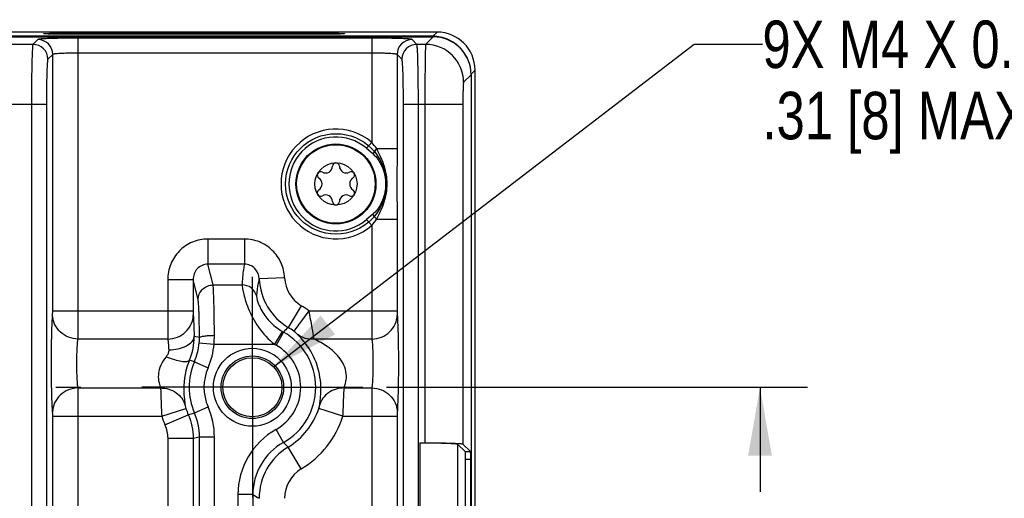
# Model space of a CAD drawing. Header units: inches. Extents: x 0 to 34, y 0 to 22.
# Tile 119 of 168: x 23.2 to 25.8, y 5.7 to 6.9. Entities that reach past the tile are written whole.
import ezdxf

# ---------------------------------------------------------------- set-up
doc = ezdxf.new("R2010")
doc.units = ezdxf.units.IN
doc.header["$LTSCALE"] = 1.87
doc.header["$MEASUREMENT"] = 0
doc.linetypes.add('CENTER', pattern=[0.6, 0.375, -0.075, 0.075, -0.075])
doc.layers.get('0').update_dxf_attribs({"linetype": 'CONTINUOUS'})
for name, color, linetype in [('02___PRT_ALL_AXES', 7, 'CONTINUOUS'), ('COSMETIC', 7, 'CONTINUOUS'), ('DETAIL', 7, 'CONTINUOUS'), ('DIMENSIONS', 7, 'CONTINUOUS')]:
    doc.layers.add(name, color=color, linetype=linetype)
doc.styles.get("Standard").update_dxf_attribs({"font": 'txt', "width": 0.8})
doc.dimstyles.new('DIMSTYLE_2', dxfattribs={"dimtxt": 0.125, "dimasz": 0.18, "dimexe": 0.125, "dimexo": 0.0625, "dimgap": 0.0625, "dimtad": 0, "dimtih": 1, "dimtoh": 1, "dimzin": 4, "dimdsep": 46, "dimtxsty": 'STANDARD', "dimblk": '_FILLED', "dimblk1": '_FILLED', "dimblk2": '_FILLED', "dimcen": 0.09, "dimadec": 0, "dimazin": 0, "dimtp": 0.01, "dimtm": 0.01, "dimtfac": 1, "dimtofl": 0, "dimtmove": 0, "dimatfit": 3, "dimldrblk": '_FILLED', "dimfxl": 1, "dimtolj": 1, "dimtzin": 4, "dimarcsym": 0})
doc.dimstyles.get("Standard").update_dxf_attribs({"dimtxt": 0.125, "dimasz": 0.18, "dimexe": 0.125, "dimexo": 0.0625, "dimgap": 0.09, "dimtad": 0, "dimtih": 1, "dimtoh": 1, "dimzin": 4, "dimdsep": 46, "dimtxsty": 'STANDARD', "dimblk": '_FILLED', "dimblk1": '_FILLED', "dimblk2": '_FILLED', "dimcen": 0.09, "dimadec": 0, "dimazin": 0, "dimtol": 1, "dimtp": 0.02, "dimtm": 0.02, "dimtfac": 1, "dimtofl": 0, "dimtmove": 0, "dimatfit": 3, "dimldrblk": '_FILLED', "dimfxl": 1, "dimtolj": 1, "dimtzin": 4, "dimarcsym": 0})

# ---------------------------------------------------------------- blocks, each defined once
blk = doc.blocks.new('_FILLED')
at = {"color": 0, "linetype": 'BYBLOCK'}
blk.add_solid([(0, 0), (-1, 0.174), (-1, -0.174)], dxfattribs=at)
blk = doc.blocks.new('*D9')
at = {"layer": 'DIMENSIONS', "color": 2, "linetype": 'CONTINUOUS'}
for p, q in [((24.1518, 5.9487), (25.2599, 5.9487)), ((25.1349, 5.9487), (25.1349, 5.6737)), ((25.1349, 5.1487), (25.1349, 5.4237)), ((24.1518, 5.1487), (25.2599, 5.1487))]:
    blk.add_line(p, q, dxfattribs=at)
at = {"layer": 'DIMENSIONS', "color": 2, "linetype": 'CONTINUOUS', "xscale": 0.18, "yscale": 0.18, "zscale": 0.18}
for p, rotation in [((25.1349, 5.9487), 90), ((25.1349, 5.1487), 270)]:
    blk.add_blockref('_FILLED', p, dxfattribs=dict(at, rotation=rotation))
at = {"layer": 'DIMENSIONS', "color": 2, "linetype": 'CONTINUOUS', "insert": (25.1349, 5.6112), "char_height": 0.125, "width": 1.025, "attachment_point": 2, "line_spacing_factor": 0.9}
blk.add_mtext('.80{\\Ftxt.shx;\\W1.000000;\\H0.125000; }[20.3]', dxfattribs=at)

msp = doc.modelspace()

# ---------------------------------------------------------------- linework, layer by layer
at = {"color": 7, "linetype": 'CONTINUOUS'}
for p, q in [((12.5968, 6.8708), (24.2748, 6.8708)), ((24.2742, 6.8724), (15.4628, 6.8724)), ((24.285, 6.8832), (15.463, 6.8832)), ((24.113, 6.8674), (23.3406, 6.8674)), ((23.3406, 6.1499), (23.3406, 6.8674)), ((23.3507, 6.8809), (23.9412, 6.8809)), ((23.3507, 6.8809), (23.3507, 6.8774)), ((23.9412, 6.8774), (23.3507, 6.8774)), ((23.9412, 6.8809), (23.9412, 6.8774)), ((24.113, 6.8674), (24.113, 6.5935)), ((24.2748, 6.8708), (24.255, 6.851)), ((24.2742, 6.8724), (24.285, 6.8832)), ((24.2742, 6.8708), (24.2742, 6.8724)), ((23.2216, 6.851), (23.1519, 6.851)), ((23.2344, 6.8638), (23.2216, 6.851)), ((24.2319, 6.851), (24.2192, 6.8638)), ((24.255, 6.851), (24.2319, 6.851)), ((23.2737, 6.8244), (23.261, 6.8117)), ((23.2737, 6.1499), (23.2737, 6.8244)), ((24.113, 6.828), (23.3406, 6.828)), ((24.1926, 6.8117), (24.1799, 6.8244)), ((24.1799, 6.8244), (24.1799, 6.5768)), ((24.3747, 6.7709), (24.3549, 6.7511)), ((24.3744, 6.7727), (24.3849, 6.7833)), ((24.3747, 6.7709), (24.3747, 3.5266)), ((24.3849, 3.5142), (24.3849, 6.7833)), ((23.1165, 6.6936), (23.257, 6.6936)), ((23.2176, 6.6936), (23.2176, 3.6038)), ((23.257, 6.6936), (23.257, 3.6038)), ((24.1966, 6.6936), (24.353, 6.6936)), ((24.1966, 3.6038), (24.1966, 6.6936)), ((24.2359, 3.6038), (24.2359, 6.6936)), ((24.253, 6.6936), (24.253, 5.8027)), ((24.353, 6.6936), (24.353, 5.7994)), ((24.113, 6.5935), (24.0994, 6.5776)), ((24.0994, 6.5776), (24.1158, 6.5635)), ((24.1262, 6.5768), (24.1799, 6.5768)), ((24.1799, 6.5768), (24.1794, 6.4837)), ((24.1794, 6.4837), (24.1799, 6.3907)), ((24.1158, 6.404), (24.0994, 6.3899)), ((24.113, 6.374), (24.0994, 6.3899)), ((24.113, 6.374), (24.113, 6.1499)), ((24.1262, 6.3907), (24.1799, 6.3907)), ((24.1799, 6.3907), (24.1799, 6.1499)), ((23.7782, 6.3388), (23.6821, 6.3388)), ((23.6821, 6.3388), (23.6821, 6.2725)), ((23.7782, 6.3388), (23.7782, 6.2725)), ((23.7782, 6.2725), (23.6821, 6.2725)), ((23.6956, 6.218), (23.6821, 6.2725)), ((23.5762, 6.232), (23.6431, 6.232)), ((23.5762, 6.232), (23.5762, 6.1499)), ((23.6431, 6.232), (23.6431, 6.1499)), ((23.6563, 6.179), (23.6431, 6.232)), ((23.884, 6.2368), (23.8172, 6.2338)), ((23.6956, 6.218), (23.7722, 6.218)), ((23.2734, 6.1388), (23.2737, 6.1499)), ((23.2737, 6.1499), (23.6431, 6.1499)), ((23.3403, 6.0756), (23.3406, 6.1499)), ((23.9278, 6.1633), (23.8934, 6.106)), ((23.9478, 6.1499), (23.9081, 6.0962)), ((23.9478, 6.1499), (24.1799, 6.1499)), ((23.8775, 6.0959), (23.8574, 6.062)), ((23.8806, 6.0941), (23.8613, 6.0598)), ((23.5765, 6.0756), (23.3403, 6.0756)), ((23.6598, 6.0795), (23.6458, 6.0824)), ((23.6592, 6.0655), (23.6984, 6.062)), ((24.1132, 6.0756), (23.9614, 6.0756)), ((23.6984, 6.062), (23.8574, 6.062)), ((23.6465, 6.016), (23.6335, 6.02)), ((23.6465, 6.016), (23.6825, 6.0001)), ((23.3403, 5.9469), (23.5576, 5.9469)), ((24.0404, 5.9469), (24.1132, 5.9469)), ((24.1132, 5.9469), (24.113, 5.8725)), ((23.5606, 5.8725), (23.6243, 5.8929)), ((23.6465, 5.8815), (23.6825, 5.8974)), ((24.0374, 5.8725), (23.9737, 5.8929)), ((24.1801, 5.8837), (24.1799, 5.8725)), ((23.2737, 5.8725), (23.5606, 5.8725)), ((23.2737, 4.4249), (23.2737, 5.8725)), ((23.3406, 4.4249), (23.3406, 5.8725)), ((23.5689, 5.8501), (23.6304, 5.8765)), ((23.6304, 5.8765), (23.6465, 5.8815)), ((24.0374, 5.8725), (24.1799, 5.8725)), ((24.113, 5.8725), (24.113, 4.4249)), ((24.1799, 5.8725), (24.1799, 4.4249)), ((23.8806, 5.8034), (23.8613, 5.8377)), ((23.5762, 5.8145), (23.6431, 5.8145)), ((23.5762, 5.8145), (23.5762, 5.283)), ((23.6431, 5.8145), (23.6431, 5.283)), ((23.6598, 5.818), (23.6992, 5.818)), ((23.6598, 5.2795), (23.6598, 5.818)), ((23.6992, 5.2795), (23.6992, 5.818)), ((23.9278, 5.7342), (23.8934, 5.7915)), ((24.2393, 5.8027), (24.2393, 4.4948)), ((24.2393, 5.8027), (24.253, 5.8027)), ((24.3592, 5.7793), (24.3392, 5.7994)), ((24.3392, 5.7994), (24.3392, 4.4981)), ((24.353, 5.7994), (24.373, 5.7793)), ((24.3592, 5.7793), (24.373, 5.7793)), ((24.3599, 5.7597), (24.3737, 5.7597)), ((24.3599, 4.5378), (24.3599, 5.7597)), ((24.3737, 4.5378), (24.3737, 5.7597)), ((23.8003, 5.6662), (23.7609, 5.6662)), ((23.7609, 5.6662), (23.7609, 5.4313)), ((23.8003, 5.6662), (23.8003, 5.4313))]:
    msp.add_line(p, q, dxfattribs=at)
for centre, radius in [((24.0189, 6.4837), 0.1053), ((24.0189, 6.4837), 0.1033), ((24.0189, 6.4837), 0.0555), ((23.799, 5.9487), 0.1025), ((23.799, 5.9487), 0.0824), ((23.799, 5.9487), 0.0779)]:
    msp.add_circle(centre, radius, dxfattribs=at)
for centre, radius, start, end in [((24.2741, 6.7723), 0.1001, 84.0009, 89.995), ((24.2742, 6.7724), 0.1, 17.522, 83.9996), ((24.285, 6.7833), 0.1, 0.0041, 89.9967), ((23.2216, 6.8116), 0.0394, 0.0842, 89.9158), ((23.2343, 6.8244), 0.0394, 0.0842, 89.9158), ((24.2193, 6.8244), 0.0394, 90.0842, 179.9158), ((24.232, 6.8116), 0.0394, 90.0842, 179.9158), ((24.2548, 6.7509), 0.1001, 0.0838, 89.9162), ((24.0189, 6.4837), 0.1445, 49.4103, 310.5894), ((24.0189, 6.4837), 0.1236, 49.4107, 310.5893), ((23.4245, 6.0361), 0.8858, 37.6142, 38.9901), ((23.9918, 6.5308), 0.0181, 241.6303, 358.3697), ((24.0189, 6.53), 0.00906, 1.6303, 178.3697), ((24.0461, 6.5308), 0.0181, 181.6303, 298.3697), ((23.9789, 6.5069), 0.00906, 61.6303, 238.3697), ((24.059, 6.5069), 0.00906, 301.6303, 118.3697), ((23.9646, 6.4837), 0.0181, 301.6303, 58.3697), ((24.0732, 6.4837), 0.0181, 121.6303, 238.3697), ((23.9789, 6.4606), 0.00906, 121.6303, 298.3697), ((23.9918, 6.4367), 0.0181, 1.6303, 118.3697), ((24.0461, 6.4367), 0.0181, 61.6303, 178.3697), ((24.059, 6.4606), 0.00906, 241.6303, 58.3697), ((24.0189, 6.4375), 0.00906, 181.6303, 358.3697), ((23.4007, 6.9501), 0.916, 321.0326, 322.3631), ((23.9745, 6.241), 0.1575, 182.6098, 239.0002), ((23.9744, 6.2409), 0.0905, 182.5962, 239.0149), ((23.799, 5.9487), 0.2503, 53.5019, 59.0166), ((23.9579, 6.2317), 0.1578, 239.3757, 240.6843), ((24.2566, 5.7035), 0.5422, 132.0591, 133.9058), ((23.799, 5.9487), 0.1667, 299.3297, 60.6758), ((23.799, 5.9487), 0.1834, 53.5019, 59.0166), ((23.4912, 6.0805), 0.1547, 336.9709, 0.7003), ((23.5015, 6.0798), 0.1583, 336.2558, 354.8372), ((23.513, 6.0786), 0.1468, 354.9006, 0.3792), ((23.3688, 6.0841), 0.3303, 356.1726, 0.2241), ((23.5012, 6.0798), 0.198, 336.2583, 354.838), ((23.9582, 6.2322), 0.1978, 239.3674, 240.6725), ((23.799, 5.9487), 0.1273, 299.3242, 60.6758), ((23.799, 5.9487), 0.1667, 156.1998, 203.8002), ((23.799, 5.9487), 0.1273, 156.1998, 203.8002), ((23.799, 5.9487), 0.1834, 197.7258, 203.2005), ((23.799, 5.9487), 0.1834, 300.9834, 342.2742), ((23.799, 5.9487), 0.2503, 197.7258, 203.2005), ((23.799, 5.9487), 0.2503, 300.9834, 342.2742), ((23.9577, 5.6662), 0.1967, 119.3241, 180.0001), ((22.9862, 9.0121), 3.2644, 281.609, 281.9089), ((23.9576, 5.6662), 0.1573, 119.3053, 180.0136), ((23.9745, 5.6565), 0.1575, 120.9998, 179.9836), ((24.2569, 6.1937), 0.5421, 226.044, 227.8903), ((23.9744, 5.6566), 0.0905, 120.9855, 179.998), ((24.4732, 6.8164), 1.3326, 239.6717, 240.5013)]:
    msp.add_arc(centre, radius, start, end, dxfattribs=at)
for centre, major_axis, ratio, start_param, end_param in [((24.2747, 6.7708), (0.0708, 0.0708), 0.998783, -0.784789, 0.784789), ((24.3592, 5.7597), (0, 0.0197), 0.034921, -1.570796, -0.034907), ((24.373, 5.7597), (0, 0.0197), 0.034921, -1.570796, -0.034907)]:
    msp.add_ellipse(centre, major_axis=major_axis, ratio=ratio, start_param=start_param, end_param=end_param, dxfattribs=at)
for points, knots in [([(23.3406, 6.8674), (23.3273, 6.8674), (23.308, 6.8672), (23.2834, 6.8668), (23.2677, 6.8664), (23.2546, 6.8659), (23.2456, 6.8654), (23.2401, 6.8649), (23.2373, 6.8646), (23.2355, 6.8642), (23.2346, 6.864), (23.2344, 6.8638)], [0, 0, 0, 0, 0.374119, 0.543968, 0.693877, 0.818356, 0.912859, 0.947756, 0.973996, 0.991383, 1, 1, 1, 1]), ([(23.2501, 6.8791), (23.25, 6.8792), (23.2506, 6.8793), (23.251, 6.8793), (23.2518, 6.8794), (23.2528, 6.8795), (23.2547, 6.8796), (23.2575, 6.8798), (23.2617, 6.8799), (23.2667, 6.8801), (23.2726, 6.8802), (23.2818, 6.8804), (23.295, 6.8806), (23.3124, 6.8807), (23.3312, 6.8808), (23.3441, 6.8809), (23.3507, 6.8809)], [0, 0, 0, 0, 0.003636, 0.008994, 0.016773, 0.026965, 0.03955, 0.071776, 0.113136, 0.163228, 0.221576, 0.287618, 0.439913, 0.614301, 0.804287, 1, 1, 1, 1]), ([(23.3507, 6.8774), (23.3442, 6.8774), (23.3316, 6.8774), (23.3131, 6.8775), (23.2985, 6.8776), (23.2877, 6.8777), (23.2804, 6.8778), (23.2738, 6.878), (23.2679, 6.8781), (23.2628, 6.8782), (23.2585, 6.8784), (23.2555, 6.8785), (23.2535, 6.8786), (23.2524, 6.8787), (23.2515, 6.8788), (23.2508, 6.8789), (23.2504, 6.879), (23.2501, 6.879), (23.2501, 6.8791)], [0, 0, 0, 0, 0.191597, 0.377824, 0.549417, 0.627753, 0.700256, 0.766188, 0.824878, 0.875779, 0.918432, 0.95244, 0.966098, 0.977483, 0.98657, 0.993345, 0.997804, 1, 1, 1, 1]), ([(23.9412, 6.8809), (23.9478, 6.8809), (23.9607, 6.8808), (23.9795, 6.8807), (23.9969, 6.8806), (24.01, 6.8804), (24.0193, 6.8802), (24.0252, 6.8801), (24.0302, 6.8799), (24.0343, 6.8798), (24.0372, 6.8796), (24.0391, 6.8795), (24.0401, 6.8794), (24.0409, 6.8793), (24.0413, 6.8793), (24.0419, 6.8792), (24.0418, 6.8791)], [0, 0, 0, 0, 0.195826, 0.385808, 0.560148, 0.712431, 0.778462, 0.836799, 0.886882, 0.928236, 0.960456, 0.97304, 0.98323, 0.991008, 0.996364, 1, 1, 1, 1]), ([(24.0418, 6.8791), (24.0417, 6.879), (24.0415, 6.879), (24.0411, 6.8789), (24.0404, 6.8788), (24.0395, 6.8787), (24.0384, 6.8786), (24.0364, 6.8785), (24.0333, 6.8784), (24.0291, 6.8782), (24.024, 6.8781), (24.0181, 6.878), (24.0115, 6.8778), (24.0042, 6.8777), (23.9934, 6.8776), (23.9787, 6.8775), (23.9603, 6.8774), (23.9476, 6.8774), (23.9412, 6.8774)], [0, 0, 0, 0, 0.002196, 0.006656, 0.013431, 0.02252, 0.033907, 0.047568, 0.081581, 0.12424, 0.17515, 0.233851, 0.299794, 0.372301, 0.450644, 0.622288, 0.808515, 1, 1, 1, 1]), ([(24.2192, 6.8638), (24.219, 6.864), (24.218, 6.8642), (24.2163, 6.8646), (24.2135, 6.8649), (24.208, 6.8653), (24.199, 6.8659), (24.1859, 6.8664), (24.1702, 6.8668), (24.1455, 6.8672), (24.1262, 6.8674), (24.113, 6.8674)], [0, 0, 0, 0, 0.008597, 0.025964, 0.052179, 0.087061, 0.18149, 0.305911, 0.455827, 0.625676, 1, 1, 1, 1]), ([(23.2216, 6.851), (23.2214, 6.8507), (23.2212, 6.8493), (23.2207, 6.8467), (23.2204, 6.8425), (23.2199, 6.8344), (23.2193, 6.8211), (23.2187, 6.8017), (23.2183, 6.7784), (23.2178, 6.7419), (23.2176, 6.7133), (23.2176, 6.6936)], [0, 0, 0, 0, 0.008329, 0.02557, 0.051712, 0.086556, 0.180988, 0.305477, 0.455483, 0.625443, 1, 1, 1, 1]), ([(24.2359, 6.6936), (24.2359, 6.7133), (24.2358, 6.7419), (24.2353, 6.7784), (24.2348, 6.8017), (24.2343, 6.8211), (24.2337, 6.8344), (24.2332, 6.8425), (24.2328, 6.8467), (24.2324, 6.8493), (24.2322, 6.8507), (24.2319, 6.851)], [0, 0, 0, 0, 0.374557, 0.544517, 0.694523, 0.819012, 0.913444, 0.948288, 0.97443, 0.991671, 1, 1, 1, 1]), ([(24.255, 6.851), (24.2548, 6.8506), (24.2548, 6.8493), (24.2544, 6.8448), (24.2542, 6.8357), (24.2538, 6.8211), (24.2536, 6.8017), (24.2533, 6.7784), (24.2531, 6.7419), (24.253, 6.7133), (24.253, 6.6936)], [0, 0, 0, 0, 0.008046, 0.025167, 0.086064, 0.180503, 0.305051, 0.455146, 0.625212, 1, 1, 1, 1]), ([(23.3406, 6.828), (23.3322, 6.828), (23.3201, 6.8279), (23.3046, 6.8274), (23.2946, 6.827), (23.2865, 6.8265), (23.2801, 6.826), (23.2763, 6.8252), (23.274, 6.8249), (23.2737, 6.8244)], [0, 0, 0, 0, 0.373447, 0.54299, 0.692643, 0.816964, 0.91148, 0.97293, 1, 1, 1, 1]), ([(24.1799, 6.8244), (24.1795, 6.8249), (24.1773, 6.8252), (24.1735, 6.826), (24.1671, 6.8265), (24.1589, 6.827), (24.149, 6.8274), (24.1335, 6.8279), (24.1213, 6.828), (24.113, 6.828)], [0, 0, 0, 0, 0.027052, 0.088466, 0.182908, 0.307182, 0.456838, 0.626375, 1, 1, 1, 1]), ([(23.261, 6.8117), (23.2607, 6.8114), (23.2605, 6.8104), (23.2601, 6.8084), (23.2598, 6.8053), (23.2592, 6.7992), (23.2586, 6.7892), (23.2581, 6.7747), (23.2576, 6.7572), (23.2571, 6.7298), (23.257, 6.7084), (23.257, 6.6936)], [0, 0, 0, 0, 0.008604, 0.025967, 0.052176, 0.087054, 0.181481, 0.305903, 0.455824, 0.625684, 1, 1, 1, 1]), ([(24.1966, 6.6936), (24.1966, 6.7084), (24.1964, 6.7298), (24.196, 6.7572), (24.1955, 6.7747), (24.1949, 6.7892), (24.1943, 6.7992), (24.1938, 6.8053), (24.1935, 6.8084), (24.1931, 6.8104), (24.1928, 6.8114), (24.1926, 6.8117)], [0, 0, 0, 0, 0.374316, 0.544176, 0.694097, 0.818519, 0.912946, 0.947824, 0.974033, 0.991396, 1, 1, 1, 1]), ([(24.3549, 6.7511), (24.3546, 6.7507), (24.3545, 6.7489), (24.354, 6.7456), (24.3538, 6.7401), (24.3535, 6.7331), (24.3533, 6.7246), (24.353, 6.7113), (24.353, 6.7008), (24.353, 6.6936)], [0, 0, 0, 0, 0.025848, 0.086935, 0.181374, 0.305812, 0.455752, 0.625635, 1, 1, 1, 1]), ([(24.1261, 6.5768), (24.1251, 6.5756), (24.1215, 6.5713), (24.1181, 6.5669), (24.1158, 6.5635)], [0, 0, 0, 0, 0.275539, 1, 1, 1, 1]), ([(24.1158, 6.5635), (24.1215, 6.5587), (24.1407, 6.5362), (24.1496, 6.5057), (24.1496, 6.4837)], [0, 0, 0, 0, 0.251081, 1, 1, 1, 1]), ([(24.1261, 6.5768), (24.1295, 6.5694), (24.137, 6.5549), (24.1487, 6.5245), (24.1527, 6.5), (24.1528, 6.4837)], [0, 0, 0, 0, 0.250379, 0.500788, 1, 1, 1, 1]), ([(24.1496, 6.4837), (24.1496, 6.4763), (24.1478, 6.4577), (24.1378, 6.4294), (24.1242, 6.4111), (24.1158, 6.404)], [0, 0, 0, 0, 0.25114, 0.626815, 1, 1, 1, 1]), ([(24.1528, 6.4837), (24.1527, 6.4675), (24.1487, 6.443), (24.137, 6.4126), (24.1295, 6.3981), (24.1261, 6.3907)], [0, 0, 0, 0, 0.499215, 0.749622, 1, 1, 1, 1]), ([(24.1261, 6.3907), (24.1251, 6.3919), (24.1215, 6.3961), (24.1181, 6.4006), (24.1158, 6.404)], [0, 0, 0, 0, 0.275543, 1, 1, 1, 1]), ([(23.6821, 6.3388), (23.6682, 6.3388), (23.6403, 6.3332), (23.6051, 6.3093), (23.5817, 6.2738), (23.5762, 6.2458), (23.5762, 6.232)], [0, 0, 0, 0, 0.250003, 0.499951, 0.749924, 1, 1, 1, 1]), ([(23.884, 6.2368), (23.8834, 6.2502), (23.877, 6.2771), (23.8534, 6.3109), (23.8188, 6.3335), (23.7916, 6.3388), (23.7782, 6.3388)], [0, 0, 0, 0, 0.25007, 0.500045, 0.750002, 1, 1, 1, 1]), ([(23.6821, 6.2725), (23.6768, 6.2726), (23.6662, 6.2704), (23.6532, 6.2611), (23.6449, 6.2475), (23.6431, 6.2371), (23.6431, 6.232)], [0, 0, 0, 0, 0.252287, 0.503673, 0.752857, 1, 1, 1, 1]), ([(23.7782, 6.2725), (23.7772, 6.268), (23.7738, 6.25), (23.7722, 6.2317), (23.7722, 6.218)], [0, 0, 0, 0, 0.252607, 1, 1, 1, 1]), ([(23.8172, 6.2338), (23.8168, 6.2436), (23.8104, 6.259), (23.7936, 6.2705), (23.7833, 6.2726), (23.7782, 6.2725)], [0, 0, 0, 0, 0.492098, 0.745562, 1, 1, 1, 1]), ([(23.8172, 6.2338), (23.8162, 6.2301), (23.8128, 6.2157), (23.8107, 6.2009), (23.81, 6.1898)], [0, 0, 0, 0, 0.253218, 1, 1, 1, 1]), ([(23.6563, 6.179), (23.6563, 6.1889), (23.6649, 6.2096), (23.6856, 6.2179), (23.6956, 6.218)], [0, 0, 0, 0, 0.498388, 1, 1, 1, 1]), ([(23.6991, 6.0854), (23.6991, 6.1013), (23.6988, 6.1308), (23.6982, 6.1701), (23.697, 6.1983), (23.6965, 6.2131), (23.6956, 6.218)], [0, 0, 0, 0, 0.361053, 0.6673, 0.88772, 1, 1, 1, 1]), ([(23.81, 6.1898), (23.8076, 6.1978), (23.7975, 6.2125), (23.7805, 6.218), (23.7722, 6.218)], [0, 0, 0, 0, 0.498595, 1, 1, 1, 1]), ([(23.7722, 6.218), (23.7722, 6.2155), (23.7731, 6.2086), (23.7756, 6.1956), (23.7805, 6.1776), (23.7916, 6.1465), (23.8141, 6.1044), (23.8413, 6.0748), (23.8574, 6.062)], [0, 0, 0, 0, 0.040797, 0.114538, 0.21847, 0.348261, 0.660063, 1, 1, 1, 1]), ([(23.6598, 6.0795), (23.6597, 6.0915), (23.6595, 6.1136), (23.6589, 6.1431), (23.6577, 6.1642), (23.6572, 6.1753), (23.6563, 6.179)], [0, 0, 0, 0, 0.360899, 0.66702, 0.88744, 1, 1, 1, 1]), ([(23.81, 6.1898), (23.8099, 6.1885), (23.8105, 6.1845), (23.8122, 6.1771), (23.8158, 6.1665), (23.8246, 6.1469), (23.8435, 6.1204), (23.8651, 6.1032), (23.8775, 6.0959)], [0, 0, 0, 0, 0.034911, 0.098605, 0.192389, 0.316525, 0.6379, 1, 1, 1, 1]), ([(23.5762, 6.1499), (23.5762, 6.142), (23.5763, 6.1172), (23.5762, 6.0924), (23.5765, 6.0756)], [0, 0, 0, 0, 0.321742, 1, 1, 1, 1]), ([(23.6431, 6.1499), (23.6431, 6.1488), (23.6432, 6.145), (23.6431, 6.1413), (23.6434, 6.1388)], [0, 0, 0, 0, 0.321678, 1, 1, 1, 1]), ([(23.9614, 6.0756), (23.96, 6.0853), (23.9555, 6.1101), (23.951, 6.1349), (23.9478, 6.1499)], [0, 0, 0, 0, 0.388627, 1, 1, 1, 1]), ([(24.113, 6.1499), (24.113, 6.142), (24.113, 6.1172), (24.113, 6.0924), (24.1132, 6.0756)], [0, 0, 0, 0, 0.321742, 1, 1, 1, 1]), ([(24.1799, 6.1499), (24.1799, 6.1488), (24.1799, 6.145), (24.1799, 6.1413), (24.1801, 6.1388)], [0, 0, 0, 0, 0.321678, 1, 1, 1, 1]), ([(23.2734, 5.8837), (23.2728, 5.8902), (23.2719, 5.9066), (23.2706, 5.9492), (23.2701, 6.0112), (23.2706, 6.0733), (23.2719, 6.1158), (23.2728, 6.1323), (23.2734, 6.1388)], [0, 0, 0, 0, 0.076843, 0.193551, 0.5, 0.806448, 0.923156, 1, 1, 1, 1]), ([(23.3403, 6.0756), (23.3317, 6.0757), (23.3144, 6.0791), (23.2923, 6.0931), (23.2773, 6.1139), (23.2735, 6.1306), (23.2734, 6.1388)], [0, 0, 0, 0, 0.256111, 0.509215, 0.756946, 1, 1, 1, 1]), ([(23.5765, 6.0756), (23.5851, 6.0757), (23.6024, 6.0791), (23.6245, 6.0931), (23.6396, 6.1139), (23.6433, 6.1306), (23.6434, 6.1388)], [0, 0, 0, 0, 0.256111, 0.509215, 0.756946, 1, 1, 1, 1]), ([(23.6434, 6.1388), (23.6441, 6.1314), (23.645, 6.1126), (23.6456, 6.0938), (23.6458, 6.0824)], [0, 0, 0, 0, 0.393475, 1, 1, 1, 1]), ([(24.1132, 6.0756), (24.1219, 6.0757), (24.1392, 6.0791), (24.1613, 6.0931), (24.1763, 6.1139), (24.18, 6.1306), (24.1801, 6.1388)], [0, 0, 0, 0, 0.256111, 0.509215, 0.756946, 1, 1, 1, 1]), ([(24.1801, 6.1388), (24.1808, 6.1323), (24.1816, 6.1158), (24.183, 6.0733), (24.1835, 6.0112), (24.183, 5.9492), (24.1816, 5.9066), (24.1808, 5.8902), (24.1801, 5.8837)], [0, 0, 0, 0, 0.076844, 0.193552, 0.5, 0.806449, 0.923156, 1, 1, 1, 1]), ([(23.9179, 6.088), (23.9175, 6.0884), (23.9143, 6.0914), (23.911, 6.094), (23.9081, 6.0962)], [0, 0, 0, 0, 0.15909, 1, 1, 1, 1]), ([(23.3403, 5.9469), (23.3397, 5.9501), (23.3388, 5.9584), (23.3374, 5.9799), (23.3369, 6.0112), (23.3374, 6.0426), (23.3388, 6.0641), (23.3397, 6.0724), (23.3403, 6.0756)], [0, 0, 0, 0, 0.077147, 0.193831, 0.500016, 0.806192, 0.922866, 1, 1, 1, 1]), ([(23.5765, 6.0756), (23.5772, 6.0719), (23.5781, 6.0624), (23.5787, 6.0529), (23.579, 6.0472)], [0, 0, 0, 0, 0.394329, 1, 1, 1, 1]), ([(23.579, 6.0472), (23.5874, 6.0473), (23.6035, 6.0491), (23.6247, 6.0563), (23.6403, 6.067), (23.6456, 6.0776), (23.6458, 6.0824)], [0, 0, 0, 0, 0.312522, 0.593943, 0.822149, 1, 1, 1, 1]), ([(23.6598, 6.0795), (23.6599, 6.08), (23.6611, 6.081), (23.665, 6.0825), (23.6731, 6.0839), (23.6851, 6.085), (23.6942, 6.0853), (23.6991, 6.0854)], [0, 0, 0, 0, 0.03683, 0.101852, 0.320175, 0.634639, 1, 1, 1, 1]), ([(23.9758, 5.9011), (23.9763, 5.9054), (23.9781, 5.9166), (23.981, 5.9495), (23.9752, 6.0001), (23.9504, 6.0521), (23.9273, 6.0783), (23.9179, 6.088)], [0, 0, 0, 0, 0.064043, 0.167789, 0.486594, 0.802054, 1, 1, 1, 1]), ([(23.9614, 6.0756), (23.9536, 6.0748), (23.9379, 6.0759), (23.9238, 6.0831), (23.9179, 6.088)], [0, 0, 0, 0, 0.508595, 1, 1, 1, 1]), ([(24.0404, 5.9469), (24.0417, 5.9509), (24.0452, 5.961), (24.0475, 5.9797), (24.0432, 6.0022), (24.0312, 6.0237), (24.0148, 6.0415), (23.9919, 6.0596), (23.9733, 6.0697), (23.9614, 6.0756)], [0, 0, 0, 0, 0.076086, 0.190962, 0.331338, 0.479595, 0.624013, 0.761568, 1, 1, 1, 1]), ([(24.1132, 6.0756), (24.1139, 6.0724), (24.1147, 6.0641), (24.1161, 6.0426), (24.1166, 6.0112), (24.1161, 5.9799), (24.1148, 5.9584), (24.1139, 5.9501), (24.1132, 5.9469)], [0, 0, 0, 0, 0.077134, 0.193809, 0.499986, 0.806171, 0.922854, 1, 1, 1, 1]), ([(23.579, 6.0472), (23.579, 6.0456), (23.5786, 6.039), (23.5753, 6.0329), (23.5721, 6.029)], [0, 0, 0, 0, 0.237024, 1, 1, 1, 1]), ([(23.5721, 6.029), (23.5664, 6.0222), (23.5567, 6.0074), (23.5504, 5.9831), (23.5523, 5.9625), (23.5561, 5.9513), (23.5576, 5.9469)], [0, 0, 0, 0, 0.303681, 0.597445, 0.840418, 1, 1, 1, 1]), ([(23.5721, 6.029), (23.5792, 6.0262), (23.5926, 6.0216), (23.6111, 6.0173), (23.6242, 6.0159), (23.6322, 6.0179), (23.6335, 6.02)], [0, 0, 0, 0, 0.359863, 0.664576, 0.881039, 1, 1, 1, 1]), ([(23.6335, 6.02), (23.6235, 5.9959), (23.6167, 5.9604), (23.6193, 5.9202), (23.6215, 5.9063), (23.6221, 5.9011)], [0, 0, 0, 0, 0.64894, 0.869536, 1, 1, 1, 1]), ([(23.3403, 5.9469), (23.3317, 5.9468), (23.3144, 5.9434), (23.2923, 5.9294), (23.2773, 5.9086), (23.2735, 5.8919), (23.2734, 5.8837)], [0, 0, 0, 0, 0.256111, 0.509215, 0.756946, 1, 1, 1, 1]), ([(23.3406, 5.8725), (23.3406, 5.8805), (23.3406, 5.9053), (23.3406, 5.9301), (23.3403, 5.9469)], [0, 0, 0, 0, 0.321753, 1, 1, 1, 1]), ([(23.5576, 5.9469), (23.5717, 5.9471), (23.6007, 5.9389), (23.6184, 5.9143), (23.6221, 5.9011)], [0, 0, 0, 0, 0.509031, 1, 1, 1, 1]), ([(23.5576, 5.9469), (23.5577, 5.9431), (23.5585, 5.9183), (23.5595, 5.8935), (23.5606, 5.8725)], [0, 0, 0, 0, 0.153484, 1, 1, 1, 1]), ([(24.0404, 5.9469), (24.0262, 5.9471), (23.9973, 5.9389), (23.9795, 5.9143), (23.9758, 5.9011)], [0, 0, 0, 0, 0.509029, 1, 1, 1, 1]), ([(24.0374, 5.8725), (24.0378, 5.8805), (24.0389, 5.9053), (24.0399, 5.9301), (24.0404, 5.9469)], [0, 0, 0, 0, 0.321685, 1, 1, 1, 1]), ([(24.1132, 5.9469), (24.1219, 5.9468), (24.1392, 5.9434), (24.1613, 5.9294), (24.1763, 5.9086), (24.18, 5.8919), (24.1801, 5.8837)], [0, 0, 0, 0, 0.256111, 0.509215, 0.756946, 1, 1, 1, 1]), ([(23.2737, 5.8725), (23.2737, 5.8737), (23.2737, 5.8774), (23.2737, 5.8812), (23.2734, 5.8837)], [0, 0, 0, 0, 0.321678, 1, 1, 1, 1]), ([(23.6221, 5.9011), (23.6222, 5.9007), (23.6227, 5.898), (23.6235, 5.8952), (23.6243, 5.8929)], [0, 0, 0, 0, 0.131764, 1, 1, 1, 1]), ([(23.9737, 5.8929), (23.974, 5.8939), (23.9748, 5.8966), (23.9756, 5.8993), (23.9758, 5.9011)], [0, 0, 0, 0, 0.357236, 1, 1, 1, 1]), ([(24.2518, 5.8027), (24.2629, 5.8027), (24.279, 5.8025), (24.2994, 5.802), (24.3123, 5.8017), (24.3228, 5.8011), (24.331, 5.8008), (24.3359, 5.8), (24.3387, 5.7999), (24.3392, 5.7994)], [0, 0, 0, 0, 0.380624, 0.550924, 0.699629, 0.821983, 0.914476, 0.974297, 1, 1, 1, 1]), ([(24.2518, 5.8027), (24.2644, 5.8027), (24.2828, 5.8026), (24.3062, 5.8022), (24.3212, 5.8018), (24.3337, 5.8013), (24.3423, 5.8008), (24.3475, 5.8004), (24.3502, 5.8001), (24.3519, 5.7998), (24.3528, 5.7996), (24.353, 5.7994)], [0, 0, 0, 0, 0.373532, 0.543403, 0.693432, 0.818132, 0.912781, 0.947742, 0.973992, 0.99139, 1, 1, 1, 1])]:
    msp.add_open_spline(points, degree=3, knots=knots, dxfattribs=at)
for points in [[(23.6992, 5.818), (23.6992, 5.845), (23.6934, 5.8726), (23.6825, 5.8974)], [(23.6304, 5.8765), (23.6387, 5.8571), (23.6431, 5.8356), (23.6431, 5.8145)], [(23.6598, 5.818), (23.6598, 5.8396), (23.6552, 5.8617), (23.6465, 5.8815)], [(23.5689, 5.8501), (23.5737, 5.839), (23.5762, 5.8266), (23.5762, 5.8145)]]:
    msp.add_open_spline(points, degree=3, dxfattribs=at)
at = {"layer": '02___PRT_ALL_AXES', "color": 7, "linetype": 'CENTER'}
for p, q in [((23.799, 5.9487), (23.799, 6.2391)), ((19.0746, 5.9487), (23.3475, 5.9487)), ((23.799, 5.9487), (23.5086, 5.9487)), ((23.799, 5.9487), (24.0893, 5.9487)), ((23.799, 5.9487), (23.799, 5.6584))]:
    msp.add_line(p, q, dxfattribs=at)
at = {"layer": 'COSMETIC', "color": 7, "linetype": 'CONTINUOUS'}
msp.add_circle((24.0189, 6.4837), 0.1323, dxfattribs=at)

# ---------------------------------------------------------------- texts
at = {"layer": 'DETAIL', "color": 2, "linetype": 'CONTINUOUS', "insert": (25.1412, 6.9137), "char_height": 0.125, "width": 2.1, "attachment_point": 1, "line_spacing_factor": 0.9}
msp.add_mtext('9X M4 X 0.7\\P.31 [8] MAX INSERTION', dxfattribs=at)

# ---------------------------------------------------------------- dimensions: what is measured, and where the dimension line sits
at = {"layer": 'DIMENSIONS', "color": 2, "linetype": 'CONTINUOUS'}
dim = msp.add_linear_dim(base=(25.1349, 5.9487), p1=(24.0893, 5.1487), p2=(24.0893, 5.9487), angle=90, dimstyle='DIMSTYLE_2', dxfattribs=at)
dim.commit()
dim.dimension.update_dxf_attribs({"geometry": '*D9', "text_midpoint": (25.1349, 5.5487), "dimtype": 160})

# ---------------------------------------------------------------- leaders
at = {"layer": 'DETAIL', "color": 2, "linetype": 'CONTINUOUS'}
msp.add_leader([(23.8549, 6.0029), (24.9612, 6.8512), (25.1412, 6.8512)], dimstyle='STANDARD', override={"dimtad": 0}, dxfattribs=at)

doc.saveas('drawing.dxf')
